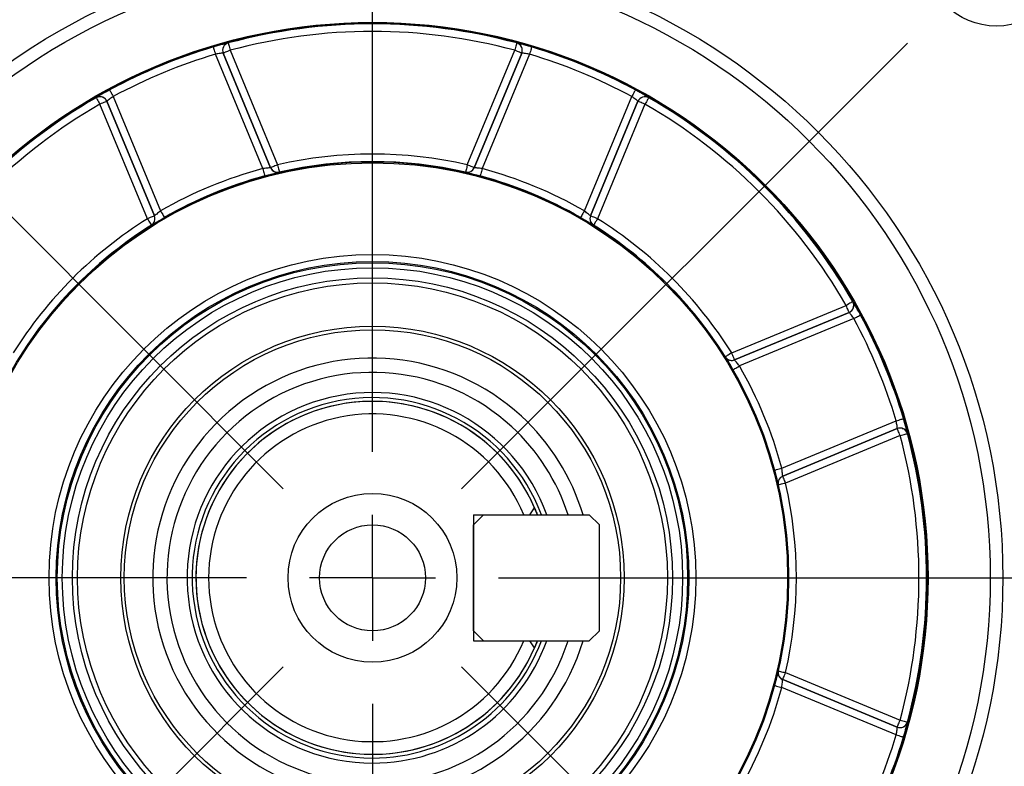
# Model space of a CAD drawing. Header units: millimetres. Extents: x 7 to 438, y 7 to 308.
# Tile 18 of 27: x 277 to 316, y 133 to 163. Entities that reach past the tile are written whole.
import ezdxf

# ---------------------------------------------------------------- set-up
doc = ezdxf.new("R2010")
doc.units = ezdxf.units.MM
doc.header["$LTSCALE"] = 1.5
doc.linetypes.add('SLD-实线', pattern=[0])
doc.layers.add('细实线层', color=7, linetype='SLD-实线')
doc.styles.add('SLDTEXTSTYLE1', font='txt')
doc.dimstyles.new('SLDDIMSTYLE1', dxfattribs={"dimtxt": 3.75, "dimasz": 3.75, "dimexe": 0, "dimexo": 0.0625, "dimgap": 0.9375, "dimtad": 2, "dimrnd": 1e-09, "dimzin": 12, "dimdsep": 46, "dimtxsty": 'SLDTEXTSTYLE1', "dimsah": 1, "dimcen": 0.09, "dimadec": 0, "dimazin": 3, "dimtfac": 1, "dimtdec": 3, "dimtofl": 0, "dimtmove": 0, "dimatfit": 3, "dimfxl": 1, "dimfrac": 2, "dimtolj": 1, "dimtzin": 12, "dimarcsym": 0})
doc.dimstyles.new('SLDDIMSTYLE14', dxfattribs={"dimtxt": 3.75, "dimasz": 3.75, "dimexe": 0, "dimexo": 0.0625, "dimgap": 0.9375, "dimtad": 2, "dimdec": 4, "dimlfac": 1.5, "dimzin": 12, "dimdsep": 46, "dimtxsty": 'SLDTEXTSTYLE1', "dimsah": 1, "dimcen": 0.09, "dimazin": 3, "dimtfac": 1, "dimtdec": 3, "dimtofl": 0, "dimtmove": 0, "dimatfit": 3, "dimfxl": 1, "dimfrac": 2, "dimtolj": 1, "dimtzin": 12, "dimarcsym": 0})

# ---------------------------------------------------------------- blocks, each defined once
blk = doc.blocks.new('_D_14')
at = {"layer": '细实线层'}
blk.add_line((290.511, 167.8), (290.511, 170.502), dxfattribs=at)
blk.add_arc((290.511, 140.8), 28.202, 90, 135, dxfattribs=at)
for points in [[(290.511, 169.002), (286.731, 169.33), (286.807, 168.178)], [(270.569, 160.741), (273.77, 162.778), (273.01, 163.646)]]:
    blk.add_solid(points, dxfattribs=at)
at = {"layer": '细实线层', "insert": (274.103, 169.266), "char_height": 3.75, "attachment_point": 1, "rotation": 22.3264, "style": 'SLDTEXTSTYLE1'}
blk.add_mtext('45°', dxfattribs=at)
blk = doc.blocks.new('_D_15')
at = {"layer": '细实线层'}
for p, q in [((255.511, 140.8), (255.511, 92.018)), ((325.511, 140.8), (325.511, 92.018)), ((255.511, 93.518), (325.511, 93.518))]:
    blk.add_line(p, q, dxfattribs=at)
for points in [[(255.511, 93.518), (259.261, 92.941), (259.261, 94.094)], [(325.511, 93.518), (321.761, 94.094), (321.761, 92.941)]]:
    blk.add_solid(points, dxfattribs=at)
at = {"layer": '细实线层', "char_height": 3.75, "attachment_point": 1, "style": 'SLDTEXTSTYLE1'}
for s, insert in [('%%c', (286.732, 97.881)), ('70', (290.879, 97.881))]:
    blk.add_mtext(s, dxfattribs=dict(at, insert=insert))
blk = doc.blocks.new('SW_CENTERMARKSYMBOL_0')
at = {"layer": '细实线层', "color": 0}
for p, q in [((0, 5), (0, 27)), ((0, 0), (0, 2.5)), ((-5, 0), (-27, 0)), ((0, 0), (-2.5, 0)), ((0, 0), (0, -2.5)), ((0, 0), (2.5, 0)), ((5, 0), (27, 0)), ((0, -5), (0, -27))]:
    blk.add_line(p, q, dxfattribs=at)
blk = doc.blocks.new('SW_CENTERMARKSYMBOL_1')
at = {"layer": '细实线层', "color": 0}
for p, q in [((24.749, -19.749), (24.749, 2.5)), ((3.536, -3.536), (21.213, -21.213)), ((45.962, -3.536), (28.284, -21.213)), ((24.749, -24.749), (24.749, -22.249)), ((19.749, -24.749), (-2.5, -24.749)), ((24.749, -24.749), (22.249, -24.749)), ((24.749, -24.749), (24.749, -27.249)), ((24.749, -24.749), (27.249, -24.749)), ((29.749, -24.749), (51.997, -24.749)), ((3.536, -45.962), (21.213, -28.284)), ((45.962, -45.962), (28.284, -28.284)), ((24.749, -29.749), (24.749, -51.997))]:
    blk.add_line(p, q, dxfattribs=at)

msp = doc.modelspace()

# ---------------------------------------------------------------- linework, layer by layer
at = {"color": 7, "linetype": 'SLD-实线', "lineweight": 25}
for p, q in [((284.78982, 162.01563), (284.790072, 162.015507)), ((284.868166, 161.7259), (286.749549, 157.183839)), ((294.272544, 157.183839), (296.153926, 161.7259)), ((296.232022, 162.015507), (296.232272, 162.01563)), ((286.16269, 157.032525), (284.283113, 161.570227)), ((284.590796, 161.611235), (286.472283, 157.068925)), ((284.591045, 161.611112), (284.590796, 161.611235)), ((286.472428, 157.069052), (284.591045, 161.611112)), ((296.431048, 161.611112), (294.549665, 157.069052)), ((294.54981, 157.068925), (296.431297, 161.611235)), ((296.73898, 161.570227), (294.859403, 157.032525)), ((296.431297, 161.611235), (296.431048, 161.611112)), ((279.554469, 159.846852), (279.55456, 159.847116)), ((280.227803, 159.890464), (282.107381, 155.352762)), ((298.914712, 155.352762), (300.79429, 159.890464)), ((301.467532, 159.847116), (301.467625, 159.846852)), ((281.585416, 155.044785), (279.704033, 159.586845)), ((279.981244, 159.701893), (279.981154, 159.701633)), ((279.981154, 159.701633), (281.862537, 155.159572)), ((281.862729, 155.159584), (279.981244, 159.701893)), ((301.04085, 159.701893), (299.159363, 155.159584)), ((299.159556, 155.159572), (301.040939, 159.701633)), ((301.318061, 159.586845), (299.436677, 155.044785)), ((301.040939, 159.701633), (301.04085, 159.701893)), ((286.472283, 157.068925), (286.472428, 157.069052)), ((294.549665, 157.069052), (294.54981, 157.068925)), ((286.816674, 156.891456), (286.816532, 156.89133)), ((294.205561, 156.89133), (294.205419, 156.891456)), ((281.862537, 155.159572), (281.862729, 155.159584)), ((299.159363, 155.159584), (299.159556, 155.159572)), ((281.744886, 154.790586), (281.744696, 154.790575)), ((299.277397, 154.790575), (299.277207, 154.790586)), ((304.756238, 149.725223), (309.298299, 151.606607)), ((309.558305, 151.75617), (309.558568, 151.75608)), ((309.413086, 151.329486), (304.871026, 149.448103)), ((304.871039, 149.447909), (309.413349, 151.329397)), ((309.413349, 151.329397), (309.413086, 151.329486)), ((309.601917, 151.082838), (305.064216, 149.203258)), ((304.502039, 149.565755), (304.502028, 149.565945)), ((304.871026, 149.448103), (304.871039, 149.447909)), ((306.743981, 145.147948), (311.281682, 147.027528)), ((311.322686, 146.719842), (306.780377, 144.838358)), ((306.780505, 144.838212), (311.322565, 146.719596)), ((311.437353, 146.442471), (306.895293, 144.561092)), ((311.322565, 146.719596), (311.322686, 146.719842)), ((311.727083, 146.520818), (311.726962, 146.520568)), ((306.602909, 144.493966), (306.602783, 144.494107)), ((306.780377, 144.838358), (306.780505, 144.838212)), ((296.75204, 143.299593), (296.935599, 143.579005)), ((294.511046, 143.299593), (294.511046, 138.299594)), ((294.511046, 143.299593), (296.511047, 143.299593)), ((294.911046, 143.299593), (294.511046, 142.89959)), ((294.911046, 143.299593), (299.111046, 143.299593)), ((299.511046, 142.89959), (299.111046, 143.299593)), ((294.511046, 138.699593), (294.511046, 142.89959)), ((299.511046, 138.699593), (299.511046, 142.89959)), ((294.511046, 138.699593), (294.911046, 138.299594)), ((299.111046, 138.299594), (299.511046, 138.699593)), ((294.511046, 138.299594), (296.511047, 138.299594)), ((294.911046, 138.299594), (299.111046, 138.299594)), ((296.935599, 138.020182), (296.75204, 138.299594)), ((306.602783, 137.10508), (306.602909, 137.105221)), ((306.780505, 136.760975), (306.780377, 136.760826)), ((306.780377, 136.760826), (311.322686, 134.879345)), ((311.322565, 134.879591), (306.780505, 136.760975)), ((306.895293, 137.038099), (311.437353, 135.156716)), ((311.281682, 134.571659), (306.743981, 136.451239)), ((311.322686, 134.879345), (311.322565, 134.879591)), ((311.726962, 135.078619), (311.727083, 135.078365))]:
    msp.add_line(p, q, dxfattribs=at)
at = {"color": 7, "linetype": 'SLD-实线', "lineweight": 25, "flags": 128}
for points in [[(284.196963, 161.857544), (284.198872, 161.851177), (284.203947, 161.834253), (284.211997, 161.807405), (284.22272, 161.771642), (284.235713, 161.72831), (284.250487, 161.679039), (284.266488, 161.625674), (284.283113, 161.570227)], [(284.868166, 161.7259), (284.814687, 161.703749), (284.763219, 161.682429), (284.715694, 161.662745), (284.6739, 161.64543), (284.639406, 161.631143), (284.613511, 161.620418), (284.597185, 161.613657), (284.591045, 161.611112)], [(284.790072, 162.015507), (284.791802, 162.009092), (284.796403, 161.992031), (284.8037, 161.964966), (284.813421, 161.92892), (284.825199, 161.885241), (284.838591, 161.835576), (284.853096, 161.781786), (284.868166, 161.7259)], [(296.232022, 162.015507), (296.23029, 162.009092), (296.22569, 161.992031), (296.218393, 161.964966), (296.208672, 161.92892), (296.196894, 161.885241), (296.183502, 161.835576), (296.168997, 161.781786), (296.153926, 161.7259)], [(296.431048, 161.611112), (296.424907, 161.613657), (296.408583, 161.620418), (296.382686, 161.631143), (296.348193, 161.64543), (296.306399, 161.662745), (296.258874, 161.682429), (296.207405, 161.703749), (296.153926, 161.7259)], [(296.82513, 161.857544), (296.823221, 161.851177), (296.818146, 161.834253), (296.810095, 161.807405), (296.799372, 161.771642), (296.78638, 161.72831), (296.771606, 161.679039), (296.755606, 161.625674), (296.73898, 161.570227)], [(280.085556, 160.154546), (280.088709, 160.148694), (280.097089, 160.133137), (280.110381, 160.10846), (280.128086, 160.075588), (280.149539, 160.035761), (280.173933, 159.990473), (280.200352, 159.941426), (280.227803, 159.890464)], [(300.936536, 160.154546), (300.933384, 160.148694), (300.925005, 160.133137), (300.911712, 160.10846), (300.894006, 160.075588), (300.872553, 160.035761), (300.848159, 159.990473), (300.82174, 159.941426), (300.79429, 159.890464)], [(279.554469, 159.846852), (279.557782, 159.841089), (279.566594, 159.825774), (279.58057, 159.801478), (279.599185, 159.769113), (279.621742, 159.7299), (279.647391, 159.685312), (279.675169, 159.637021), (279.704033, 159.586845)], [(301.467625, 159.846852), (301.46431, 159.841089), (301.455499, 159.825774), (301.441523, 159.801478), (301.422907, 159.769113), (301.400351, 159.7299), (301.374701, 159.685312), (301.346923, 159.637021), (301.318061, 159.586845)], [(279.981154, 159.701633), (279.975013, 159.699088), (279.958688, 159.692327), (279.932793, 159.681602), (279.898299, 159.667312), (279.856505, 159.65), (279.80898, 159.630316), (279.757511, 159.608996), (279.704033, 159.586845)], [(301.318061, 159.586845), (301.264581, 159.608996), (301.213113, 159.630316), (301.165588, 159.65), (301.123793, 159.667312), (301.089301, 159.681602), (301.063405, 159.692327), (301.047079, 159.699088), (301.040939, 159.701633)], [(286.16269, 157.032525), (286.177751, 156.976303), (286.19224, 156.922216), (286.205605, 156.872323), (286.21734, 156.828514), (286.226997, 156.792464), (286.234211, 156.765534), (286.238706, 156.748751), (286.240312, 156.742754)], [(286.749549, 157.183839), (286.696071, 157.161689), (286.644602, 157.140369), (286.597077, 157.120681), (286.555283, 157.103369), (286.520789, 157.089083), (286.494894, 157.078358), (286.478569, 157.071596), (286.472428, 157.069052)], [(286.749549, 157.183839), (286.762573, 157.127107), (286.775103, 157.072535), (286.786661, 157.022192), (286.796808, 156.977991), (286.80516, 156.941613), (286.811398, 156.914441), (286.815285, 156.897506), (286.816674, 156.891456)], [(294.272544, 157.183839), (294.25952, 157.127107), (294.24699, 157.072535), (294.235432, 157.022192), (294.225285, 156.977991), (294.216933, 156.941613), (294.210695, 156.914441), (294.206808, 156.897506), (294.205419, 156.891456)], [(294.549665, 157.069052), (294.543524, 157.071596), (294.527199, 157.078358), (294.501303, 157.089083), (294.46681, 157.103369), (294.425016, 157.120681), (294.377491, 157.140369), (294.326022, 157.161689), (294.272544, 157.183839)], [(294.859403, 157.032525), (294.844342, 156.976303), (294.829853, 156.922216), (294.816488, 156.872323), (294.804753, 156.828514), (294.795096, 156.792464), (294.787882, 156.765534), (294.783387, 156.748751), (294.781781, 156.742754)], [(281.862537, 155.159572), (281.856396, 155.157028), (281.840071, 155.150267), (281.814175, 155.139542), (281.779682, 155.125251), (281.737888, 155.10794), (281.690363, 155.088255), (281.638894, 155.066936), (281.585416, 155.044785)], [(281.585416, 155.044785), (281.61632, 154.995462), (281.646051, 154.948009), (281.673477, 154.904241), (281.697556, 154.865811), (281.717373, 154.834183), (281.732175, 154.810557), (281.7414, 154.795835), (281.744696, 154.790575)], [(282.107381, 155.352762), (282.136488, 155.302355), (282.164488, 155.253867), (282.190318, 155.209134), (282.212996, 155.169862), (282.23166, 155.137541), (282.245601, 155.113397), (282.254289, 155.098351), (282.257394, 155.092975)], [(298.914712, 155.352762), (298.885606, 155.302355), (298.857605, 155.253867), (298.831775, 155.209134), (298.809096, 155.169862), (298.790433, 155.137541), (298.776492, 155.113397), (298.767803, 155.098351), (298.764699, 155.092975)], [(299.436677, 155.044785), (299.383199, 155.066936), (299.33173, 155.088255), (299.284205, 155.10794), (299.242411, 155.125251), (299.207918, 155.139542), (299.182022, 155.150267), (299.165697, 155.157028), (299.159556, 155.159572)], [(299.436677, 155.044785), (299.405772, 154.995462), (299.376042, 154.948009), (299.348616, 154.904241), (299.324537, 154.865811), (299.30472, 154.834183), (299.289918, 154.810557), (299.280693, 154.795835), (299.277397, 154.790575)], [(309.558305, 151.75617), (309.552542, 151.752858), (309.537226, 151.744047), (309.512929, 151.73007), (309.480566, 151.711455), (309.441353, 151.688898), (309.396764, 151.66325), (309.348474, 151.63547), (309.298299, 151.606607)], [(309.413086, 151.329486), (309.410542, 151.335625), (309.40378, 151.351953), (309.393053, 151.377848), (309.378767, 151.41234), (309.361453, 151.454134), (309.341769, 151.501658), (309.320449, 151.55313), (309.298299, 151.606607)], [(309.601917, 151.082838), (309.652881, 151.110286), (309.701926, 151.136706), (309.747215, 151.161099), (309.787044, 151.182553), (309.819914, 151.200259), (309.84459, 151.213551), (309.860147, 151.221929), (309.865999, 151.225081)], [(304.756238, 149.725223), (304.706914, 149.694318), (304.659465, 149.66459), (304.615692, 149.637165), (304.577262, 149.613085), (304.545635, 149.593266), (304.522011, 149.578465), (304.507288, 149.569242), (304.502028, 149.565945)], [(304.871026, 149.448103), (304.868481, 149.454242), (304.86172, 149.47057), (304.850993, 149.496464), (304.836705, 149.530957), (304.819393, 149.572751), (304.799709, 149.620278), (304.778389, 149.671747), (304.756238, 149.725223)], [(304.804429, 149.053244), (304.809806, 149.056351), (304.824851, 149.065038), (304.848992, 149.078979), (304.881315, 149.097642), (304.920589, 149.120322), (304.96532, 149.146153), (305.01381, 149.174152), (305.064216, 149.203258)], [(311.281682, 147.027528), (311.337128, 147.04415), (311.39049, 147.060151), (311.439763, 147.074925), (311.483096, 147.087919), (311.518858, 147.098644), (311.545707, 147.106694), (311.562632, 147.111768), (311.568999, 147.113676)], [(311.437353, 146.442471), (311.4152, 146.495952), (311.393882, 146.54742), (311.374196, 146.594944), (311.356885, 146.636742), (311.342596, 146.671234), (311.331871, 146.697129), (311.325108, 146.713453), (311.322565, 146.719596)], [(311.437353, 146.442471), (311.493241, 146.457544), (311.547029, 146.472046), (311.596696, 146.485443), (311.640374, 146.497218), (311.676421, 146.506938), (311.703484, 146.514235), (311.720544, 146.518836), (311.726962, 146.520568)], [(306.454209, 145.070328), (306.460205, 145.071933), (306.476987, 145.07643), (306.503915, 145.083642), (306.539969, 145.093302), (306.583774, 145.105036), (306.633669, 145.118399), (306.687757, 145.132887), (306.743981, 145.147948)], [(306.602909, 144.493966), (306.608961, 144.495355), (306.625894, 144.499241), (306.653065, 144.505481), (306.689442, 144.513833), (306.733643, 144.52398), (306.783988, 144.535536), (306.838562, 144.548064), (306.895293, 144.561092)], [(306.895293, 144.561092), (306.87314, 144.614568), (306.85182, 144.666037), (306.832136, 144.713564), (306.814824, 144.755358), (306.800536, 144.789851), (306.789811, 144.815745), (306.783048, 144.832069), (306.780505, 144.838212)], [(306.602909, 137.105221), (306.608961, 137.103835), (306.625894, 137.099946), (306.653065, 137.09371), (306.689442, 137.085358), (306.733643, 137.07521), (306.783988, 137.063647), (306.838562, 137.051123), (306.895293, 137.038099)], [(306.780505, 136.760975), (306.783048, 136.767114), (306.789811, 136.783438), (306.800536, 136.809336), (306.814824, 136.843833), (306.832136, 136.885623), (306.85182, 136.93315), (306.87314, 136.984619), (306.895293, 137.038099)], [(306.454209, 136.528859), (306.460205, 136.52725), (306.476987, 136.522757), (306.503915, 136.515545), (306.539969, 136.505889), (306.583774, 136.494154), (306.633669, 136.480788), (306.687757, 136.466297), (306.743981, 136.451239)], [(311.322565, 134.879591), (311.325108, 134.885731), (311.331871, 134.902055), (311.342596, 134.927953), (311.356885, 134.962449), (311.374196, 135.004239), (311.393882, 135.051767), (311.4152, 135.103235), (311.437353, 135.156716)], [(311.437353, 135.156716), (311.493241, 135.141643), (311.547029, 135.127137), (311.596696, 135.113748), (311.640374, 135.101969), (311.676421, 135.092246), (311.703484, 135.084952), (311.720544, 135.080347), (311.726962, 135.078619)], [(311.281682, 134.571659), (311.337128, 134.555037), (311.39049, 134.539033), (311.439763, 134.524258), (311.483096, 134.511264), (311.518858, 134.500543), (311.545707, 134.492496), (311.562632, 134.487415), (311.568999, 134.485508)]]:
    msp.add_lwpolyline(points, dxfattribs=at)
at = {"color": 7, "linetype": 'SLD-实线', "lineweight": 25}
for centre, radius in [((315.259783, 165.548331), 2.860473), ((290.511047, 140.799592), 25.000001), ((290.511049, 140.799592), 24.500001), ((290.511047, 140.799594), 22.033092), ((290.511046, 140.799591), 21.991425), ((290.511046, 140.799595), 16.504325), ((290.511047, 140.799595), 16.462601), ((290.511046, 140.799593), 12.826414), ((290.511046, 140.799595), 12.546846), ((290.511046, 140.799592), 12.500001), ((290.511046, 140.799593), 12.300001), ((290.511049, 140.799592), 11.899998), ((290.511047, 140.799593), 11.7), ((290.511047, 140.799593), 9.981372), ((290.511049, 140.799594), 9.842033), ((290.511046, 140.799596), 3.349999), ((290.511048, 140.799594), 2.099999)]:
    msp.add_circle(centre, radius, dxfattribs=at)
for centre, radius, start, end in [((290.511047, 140.799683), 21.973637, 74.9087951, 105.0912049), ((290.511046, 140.799562), 21.673802, 74.9088795, 105.0911205), ((290.511078, 140.799487), 21.984309, 106.6910017, 118.3089399), ((284.868067, 161.725948), 0.300064, 105.1155305, 202.4759735), ((284.868314, 161.725825), 0.300062, 105.1148084, 202.4761114), ((296.153778, 161.725825), 0.300063, 337.5239263, 74.8850477), ((296.154052, 161.725945), 0.300038, 337.5226249, 21.1398098), ((290.511041, 140.799551), 21.98424, 61.6910418, 73.3090167), ((290.510948, 140.799815), 21.684002, 106.6909226, 118.3090503), ((290.511147, 140.799821), 21.683996, 61.6909489, 73.3090806), ((290.51104, 140.799603), 21.973715, 119.9088543, 150.0911589), ((279.703976, 159.586681), 0.300069, 22.5248886, 119.8838491), ((279.704089, 159.586967), 0.300038, 22.5221269, 66.1397466), ((301.318027, 159.586948), 0.300066, 60.1162445, 157.4761432), ((301.318117, 159.586681), 0.300069, 60.1160467, 157.4752155), ((290.51104, 140.799589), 21.973733, 29.908854, 60.0911328), ((290.511041, 140.799601), 21.673762, 119.9088534, 150.0911533), ((290.511053, 140.799601), 21.673762, 29.9088467, 60.0911466), ((290.511047, 140.79953), 16.810546, 77.0701349, 102.9298651), ((290.510964, 140.799782), 16.805042, 104.9957945, 120.0041807), ((286.749475, 157.183773), 0.300043, 202.5054478, 248.4890375), ((286.749602, 157.183882), 0.30002, 202.5037038, 282.9181752), ((290.511047, 140.799648), 16.510441, 77.0700429, 102.9299571), ((294.27249, 157.183883), 0.30002, 257.0818753, 337.4962615), ((294.272636, 157.183755), 0.30002, 257.0812539, 337.4964408), ((290.511129, 140.799782), 16.805042, 59.9958193, 75.0042055), ((290.51102, 140.79965), 16.505196, 104.9958616, 120.0041224), ((290.511081, 140.79967), 16.505175, 59.9958682, 75.0041478), ((290.511043, 140.7996), 16.810477, 122.070086, 147.929929), ((281.585347, 155.044779), 0.30002, 302.0818462, 22.4960019), ((281.585541, 155.044791), 0.300018, 302.0810083, 22.4960524), ((299.436585, 155.04479), 0.300049, 157.5061767, 203.4886907), ((299.436746, 155.044779), 0.30002, 157.5039694, 237.9183137), ((290.511036, 140.799584), 16.810497, 32.0700889, 57.9299011), ((290.511081, 140.799557), 16.510544, 122.0701208, 147.929869), ((290.510994, 140.799539), 16.51057, 32.0701512, 57.9298591), ((309.29814, 151.606661), 0.300064, 292.5240359, 29.8845492), ((309.298403, 151.606567), 0.30006, 292.5243764, 336.1385085), ((290.511261, 140.799681), 21.983968, 16.6909382, 28.3090568), ((290.511053, 140.799595), 21.684238, 16.6910062, 28.3090093), ((304.756231, 149.725288), 0.300016, 212.0809404, 292.496514), ((290.511046, 140.799594), 8.715686, 47.3603019, 343.3311866), ((304.756244, 149.725142), 0.30006, 257.6245537, 292.4931455), ((290.511185, 140.799647), 16.805099, 14.9958381, 30.0041774), ((290.511046, 140.799594), 8.15, 47.3602995, 342.1366114), ((290.510997, 140.799564), 16.505315, 14.9959536, 30.0040999), ((290.511046, 140.799594), 7.35, 19.8851567, 270.0000037), ((290.511046, 140.799591), 7.150001, 20.4659493, 270.0000029), ((290.511046, 140.799593), 7, 23.3944343, 336.6055657), ((290.511047, 140.799593), 6.5, 22.61986, 337.38014), ((290.511037, 140.799589), 8.715695, 16.6688258, 47.3602835), ((290.511037, 140.79959), 8.150009, 17.863386, 47.3602755), ((311.437277, 146.44232), 0.300067, 15.1156734, 112.4753493), ((311.437391, 146.442708), 0.299934, 73.9576135, 112.4845462), ((290.511032, 140.799593), 21.673785, 344.9088736, 15.0911264), ((290.511031, 140.799593), 21.973741, 344.9088681, 15.0911319), ((306.895213, 144.561181), 0.300024, 112.5045594, 192.9182987), ((306.89534, 144.561035), 0.300024, 112.5043595, 192.9175037), ((290.511026, 140.799593), 16.510515, 347.0701007, 12.9298993), ((290.511063, 140.799595), 16.810468, 347.0700765, 12.9299235), ((290.511051, 140.799587), 7.349993, 269.9999665, 340.1148735), ((290.51104, 140.799597), 7.150007, 270.0000557, 339.5340666), ((306.89534, 137.038152), 0.300024, 167.0824963, 247.4956405), ((306.895212, 137.037989), 0.300012, 212.6197303, 247.4946336), ((290.511151, 140.79956), 16.50515, 329.9958246, 345.0041219), ((290.511082, 140.799575), 16.805208, 329.9958842, 345.0041376), ((311.43728, 135.156861), 0.300063, 247.5237293, 344.885248), ((311.437399, 135.156595), 0.300044, 247.5226439, 289.9738801), ((290.511472, 140.799428), 21.68379, 331.6908562, 343.3090911), ((290.511167, 140.79955), 21.984072, 331.6909569, 343.3090113)]:
    msp.add_arc(centre, radius, start, end, dxfattribs=at)
at = {"color": 8, "linetype": 'SLD-实线', "lineweight": 25}
for centre, radius, start, end in [((296.154027, 161.725952), 0.30006, 21.136871, 74.8844639), ((279.704064, 159.58696), 0.300055, 66.1358506, 119.8845758), ((286.749456, 157.183734), 0.3, 248.4898122, 282.9199473), ((299.436515, 155.044763), 0.299975, 203.4893003, 237.9220845), ((309.298409, 151.606575), 0.300057, 336.1365626, 29.8846701), ((304.75622, 149.725064), 0.299979, 212.0777023, 257.6257958), ((290.511047, 140.799592), 7, 20.9248393, 269.9999959), ((311.437408, 146.442576), 0.300056, 15.1150165, 73.9676481), ((290.511042, 140.799598), 7.000006, 270.0000375, 339.0751492), ((306.895134, 137.037996), 0.299949, 167.076443, 212.6287547), ((311.437412, 135.15661), 0.300053, 289.9706408, 344.8843124)]:
    msp.add_arc(centre, radius, start, end, dxfattribs=at)
at = {"color": 7, "linetype": 'SLD-实线', "lineweight": 25}
for points, knots in [([(284.699977, 161.996702), (284.699923, 161.99669), (284.655236, 161.986418), (284.552775, 161.958749), (284.384932, 161.913179), (284.262062, 161.876812), (284.196963, 161.857544)], [0, 0, 0, 0, 0.0003185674, 0.2635428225, 0.6098103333, 1, 1, 1, 1]), ([(296.82513, 161.857544), (296.78476, 161.869544), (296.683115, 161.89976), (296.531158, 161.942105), (296.417766, 161.973173), (296.36565, 161.985799), (296.363793, 161.986249)], [0, 0, 0, 0, 0.263775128, 0.664144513, 0.988027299, 1, 1, 1, 1]), ([(284.590796, 161.611235), (284.588228, 161.611584), (284.572437, 161.613729), (284.533192, 161.607933), (284.466807, 161.601574), (284.379979, 161.588074), (284.316607, 161.576398), (284.283113, 161.570227)], [0, 0, 0, 0, 0.02497629, 0.153564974, 0.377945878, 0.671221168, 1, 1, 1, 1]), ([(296.73898, 161.570227), (296.718229, 161.574133), (296.665859, 161.58399), (296.587366, 161.596842), (296.51226, 161.605851), (296.462177, 161.612567), (296.438043, 161.611526), (296.431297, 161.611235)], [0, 0, 0, 0, 0.2038104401, 0.5143886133, 0.7670803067, 0.9348910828, 1, 1, 1, 1]), ([(280.085556, 160.154546), (280.048526, 160.134484), (279.955288, 160.083972), (279.817894, 160.006468), (279.715746, 159.948257), (279.669967, 159.920334), (279.668335, 159.919339)], [0, 0, 0, 0, 0.263776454, 0.664147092, 0.988029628, 1, 1, 1, 1]), ([(301.390618, 159.897259), (301.390571, 159.897287), (301.351415, 159.921145), (301.259874, 159.9748), (301.10873, 160.060875), (300.996172, 160.122105), (300.936536, 160.154546)], [0, 0, 0, 0, 0.0003155, 0.263542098, 0.609811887, 1, 1, 1, 1]), ([(280.227803, 159.890464), (280.210369, 159.878553), (280.166368, 159.84849), (280.101777, 159.802076), (280.042297, 159.755339), (280.002133, 159.724675), (279.985807, 159.70687), (279.981244, 159.701893)], [0, 0, 0, 0, 0.2038094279, 0.5143878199, 0.7670797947, 0.9348920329, 1, 1, 1, 1]), ([(301.04085, 159.701893), (301.039281, 159.703957), (301.029635, 159.716643), (300.997779, 159.740288), (300.946346, 159.782738), (300.875404, 159.834589), (300.822337, 159.871144), (300.79429, 159.890464)], [0, 0, 0, 0, 0.024981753, 0.153568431, 0.377947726, 0.671226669, 1, 1, 1, 1]), ([(286.472283, 157.068925), (286.466104, 157.067898), (286.443055, 157.064065), (286.393751, 157.060067), (286.318734, 157.051729), (286.238682, 157.042626), (286.184658, 157.035445), (286.16269, 157.032525)], [0, 0, 0, 0, 0.06026342, 0.22478824, 0.475558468, 0.786748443, 1, 1, 1, 1]), ([(294.859403, 157.032525), (294.82512, 157.037046), (294.760323, 157.04559), (294.672099, 157.054902), (294.605526, 157.062692), (294.566881, 157.065103), (294.552, 157.068435), (294.54981, 157.068925)], [0, 0, 0, 0, 0.3327498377, 0.6289238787, 0.8533178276, 0.9784171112, 1, 1, 1, 1]), ([(286.240312, 156.742754), (286.281296, 156.753665), (286.381927, 156.780455), (286.5309, 156.81853), (286.670357, 156.853983), (286.762054, 156.875775), (286.804947, 156.888022), (286.816532, 156.89133)], [0, 0, 0, 0, 0.21380919, 0.524982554, 0.77513432, 0.939264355, 1, 1, 1, 1]), ([(294.274308, 156.873016), (294.279571, 156.871667), (294.327827, 156.859293), (294.433204, 156.833426), (294.597177, 156.791641), (294.717845, 156.759686), (294.781781, 156.742754)], [0, 0, 0, 0, 0.031105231, 0.285250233, 0.621287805, 1, 1, 1, 1]), ([(281.806449, 154.826248), (281.811124, 154.829014), (281.853999, 154.854382), (281.946798, 154.910609), (282.092291, 154.99701), (282.200212, 155.059738), (282.257394, 155.092975)], [0, 0, 0, 0, 0.03110467, 0.285249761, 0.62128613, 1, 1, 1, 1]), ([(282.107381, 155.352762), (282.079944, 155.331717), (282.028084, 155.291939), (281.959114, 155.236144), (281.906533, 155.194574), (281.877503, 155.168951), (281.864624, 155.160785), (281.862729, 155.159584)], [0, 0, 0, 0, 0.332745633, 0.6289209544, 0.8533185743, 0.9784178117, 1, 1, 1, 1]), ([(298.764699, 155.092975), (298.801394, 155.07171), (298.891494, 155.019495), (299.023757, 154.941079), (299.147439, 154.86754), (299.227685, 154.818107), (299.266676, 154.796439), (299.277207, 154.790586)], [0, 0, 0, 0, 0.213808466, 0.524984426, 0.775136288, 0.939264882, 1, 1, 1, 1]), ([(299.159363, 155.159584), (299.154268, 155.163227), (299.135263, 155.176818), (299.097571, 155.208852), (299.038626, 155.255997), (298.975588, 155.30617), (298.93231, 155.339293), (298.914712, 155.352762)], [0, 0, 0, 0, 0.060260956, 0.224793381, 0.475557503, 0.786748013, 1, 1, 1, 1]), ([(309.865999, 151.225081), (309.845938, 151.262112), (309.795426, 151.35535), (309.71793, 151.492749), (309.659699, 151.594886), (309.631787, 151.640674), (309.630792, 151.642306)], [0, 0, 0, 0, 0.2637745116, 0.6641424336, 0.9880247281, 1, 1, 1, 1]), ([(309.601917, 151.082838), (309.590006, 151.100271), (309.559942, 151.144271), (309.51353, 151.208863), (309.466791, 151.268341), (309.436128, 151.308504), (309.418325, 151.324833), (309.413349, 151.329397)], [0, 0, 0, 0, 0.203803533, 0.514386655, 0.767075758, 0.934893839, 1, 1, 1, 1]), ([(304.537702, 149.504191), (304.540468, 149.499516), (304.565836, 149.456641), (304.622061, 149.36384), (304.708466, 149.218349), (304.771193, 149.110427), (304.804429, 149.053244)], [0, 0, 0, 0, 0.031103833, 0.28525062, 0.621286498, 1, 1, 1, 1]), ([(305.064216, 149.203258), (305.04317, 149.230696), (305.003393, 149.282556), (304.947594, 149.351524), (304.906032, 149.404109), (304.880405, 149.433135), (304.87224, 149.446014), (304.871039, 149.447909)], [0, 0, 0, 0, 0.332756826, 0.628924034, 0.853324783, 0.978416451, 1, 1, 1, 1]), ([(311.322686, 146.719842), (311.323036, 146.722411), (311.325185, 146.738201), (311.31938, 146.777447), (311.313029, 146.843832), (311.299525, 146.93066), (311.287852, 146.994033), (311.281682, 147.027528)], [0, 0, 0, 0, 0.024984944, 0.153566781, 0.377948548, 0.671216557, 1, 1, 1, 1]), ([(311.708969, 146.607081), (311.708685, 146.608329), (311.698244, 146.654233), (311.670167, 146.757857), (311.624641, 146.925709), (311.588269, 147.048578), (311.568999, 147.113676)], [0, 0, 0, 0, 0.007305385, 0.268687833, 0.612539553, 1, 1, 1, 1]), ([(311.519684, 146.729091), (311.54046, 146.722467), (311.583226, 146.708831), (311.63527, 146.670508), (311.67319, 146.62964), (311.693804, 146.598962), (311.701787, 146.583024), (311.703616, 146.579372)], [0, 0, 0, 0, 0.266452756, 0.548452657, 0.781043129, 0.949827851, 1, 1, 1, 1]), ([(306.454209, 145.070328), (306.465119, 145.029343), (306.491907, 144.928712), (306.529986, 144.77974), (306.565439, 144.640283), (306.587228, 144.548586), (306.599475, 144.505693), (306.602783, 144.494107)], [0, 0, 0, 0, 0.2138119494, 0.5249813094, 0.7751355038, 0.9392634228, 1, 1, 1, 1]), ([(306.780377, 144.838358), (306.779351, 144.844537), (306.775523, 144.867586), (306.771518, 144.916888), (306.76318, 144.991906), (306.754079, 145.071957), (306.7469, 145.125981), (306.743981, 145.147948)], [0, 0, 0, 0, 0.06026277, 0.22478768, 0.475558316, 0.7867538, 1, 1, 1, 1]), ([(296.935599, 143.579005), (296.943323, 143.560911), (296.973681, 143.489801), (297.013729, 143.397776), (297.039189, 143.321329), (297.046428, 143.299593)], [0, 0, 0, 0, 0.196303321, 0.771490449, 1, 1, 1, 1]), ([(297.046451, 138.299594), (297.03928, 138.278058), (297.013926, 138.201915), (296.973885, 138.109884), (296.943449, 138.038575), (296.935599, 138.020182)], [0, 0, 0, 0, 0.226400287, 0.800461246, 1, 1, 1, 1]), ([(306.584469, 137.036333), (306.583119, 137.031071), (306.57074, 136.982816), (306.544879, 136.877436), (306.503097, 136.713462), (306.471141, 136.592795), (306.454209, 136.528859)], [0, 0, 0, 0, 0.0311060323, 0.2852529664, 0.6212905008, 1, 1, 1, 1]), ([(306.743981, 136.451239), (306.7485, 136.48552), (306.757042, 136.550318), (306.766359, 136.63854), (306.774144, 136.705116), (306.776557, 136.743759), (306.779887, 136.758638), (306.780377, 136.760826)], [0, 0, 0, 0, 0.332742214, 0.628933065, 0.853336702, 0.978436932, 1, 1, 1, 1]), ([(311.281682, 134.571659), (311.285588, 134.59241), (311.295445, 134.644781), (311.308298, 134.723276), (311.317304, 134.798381), (311.324025, 134.848463), (311.322979, 134.872597), (311.322686, 134.879345)], [0, 0, 0, 0, 0.203813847, 0.514391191, 0.767085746, 0.934873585, 1, 1, 1, 1]), ([(311.568999, 134.485508), (311.580998, 134.525879), (311.61121, 134.627526), (311.653553, 134.779484), (311.684643, 134.89287), (311.697253, 134.94499), (311.697702, 134.946848)], [0, 0, 0, 0, 0.263777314, 0.66414697, 0.98802827, 1, 1, 1, 1])]:
    msp.add_open_spline(points, degree=3, knots=knots, dxfattribs=at)
at = {"color": 8, "linetype": 'SLD-实线', "lineweight": 25}
for points, knots in [([(284.78982, 162.01563), (284.785099, 162.015098), (284.754651, 162.011664), (284.725016, 162.003554), (284.699977, 161.996702)], [0, 0, 0, 0, 0.155084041, 1, 1, 1, 1]), ([(296.363793, 161.986249), (296.332704, 161.994534), (296.289239, 162.006117), (296.244899, 162.013522), (296.232272, 162.01563)], [0, 0, 0, 0, 0.7152313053, 1, 1, 1, 1]), ([(279.668335, 159.919339), (279.640495, 159.903213), (279.601571, 159.880667), (279.56498, 159.854553), (279.55456, 159.847116)], [0, 0, 0, 0, 0.7152309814, 1, 1, 1, 1]), ([(301.467532, 159.847116), (301.463817, 159.850078), (301.439857, 159.869176), (301.413168, 159.884398), (301.390618, 159.897259)], [0, 0, 0, 0, 0.155073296, 1, 1, 1, 1]), ([(294.205561, 156.89133), (294.209709, 156.890009), (294.232315, 156.882815), (294.255433, 156.87742), (294.274308, 156.873016)], [0, 0, 0, 0, 0.183516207, 1, 1, 1, 1]), ([(281.744886, 154.790586), (281.748753, 154.792586), (281.769826, 154.803482), (281.789987, 154.816015), (281.806449, 154.826248)], [0, 0, 0, 0, 0.18350305, 1, 1, 1, 1]), ([(309.630792, 151.642306), (309.614667, 151.670146), (309.592121, 151.709071), (309.566005, 151.74566), (309.558568, 151.75608)], [0, 0, 0, 0, 0.715223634, 1, 1, 1, 1]), ([(304.502039, 149.565755), (304.50404, 149.561888), (304.514939, 149.540815), (304.52747, 149.520653), (304.537702, 149.504191)], [0, 0, 0, 0, 0.183518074, 1, 1, 1, 1]), ([(311.727083, 146.520818), (311.726553, 146.525541), (311.723267, 146.554773), (311.71549, 146.583226), (311.708969, 146.607081)], [0, 0, 0, 0, 0.161568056, 1, 1, 1, 1]), ([(306.602783, 137.10508), (306.601463, 137.10093), (306.594273, 137.078323), (306.588876, 137.055207), (306.584469, 137.036333)], [0, 0, 0, 0, 0.183537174, 1, 1, 1, 1]), ([(311.697702, 134.946848), (311.705985, 134.977937), (311.717566, 135.021402), (311.724974, 135.06574), (311.727083, 135.078365)], [0, 0, 0, 0, 0.715256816, 1, 1, 1, 1])]:
    msp.add_open_spline(points, degree=3, knots=knots, dxfattribs=at)

# ---------------------------------------------------------------- block references
at = {"layer": '细实线层'}
for name, p in [('SW_CENTERMARKSYMBOL_1', (265.76231, 165.54833)), ('SW_CENTERMARKSYMBOL_0', (290.511047, 140.799592))]:
    msp.add_blockref(name, p, dxfattribs=at)

# ---------------------------------------------------------------- dimensions: what is measured, and where the dimension line sits
dim = msp.add_angular_dim_2l(base=(279.718615, 166.854828), line1=((269.552736, 161.757904), (290.511046, 140.799593)), line2=((290.511046, 167.799593), (290.511046, 113.799593)), dimstyle='SLDDIMSTYLE14', dxfattribs=at)
dim.commit()
dim.dimension.update_dxf_attribs({"geometry": '_D_14', "text_midpoint": (279.797614, 166.887411), "dimtype": 162})
dim = msp.add_linear_dim(base=(325.511046, 93.517535), p1=(255.511046, 140.799593), p2=(325.511046, 140.799593), angle=0, text='%%c<>', dimstyle='SLDDIMSTYLE1', dxfattribs=at)
dim.commit()
dim.dimension.update_dxf_attribs({"geometry": '_D_15', "text_midpoint": (290.987887, 93.517535), "dimtype": 160})

doc.saveas('drawing.dxf')
